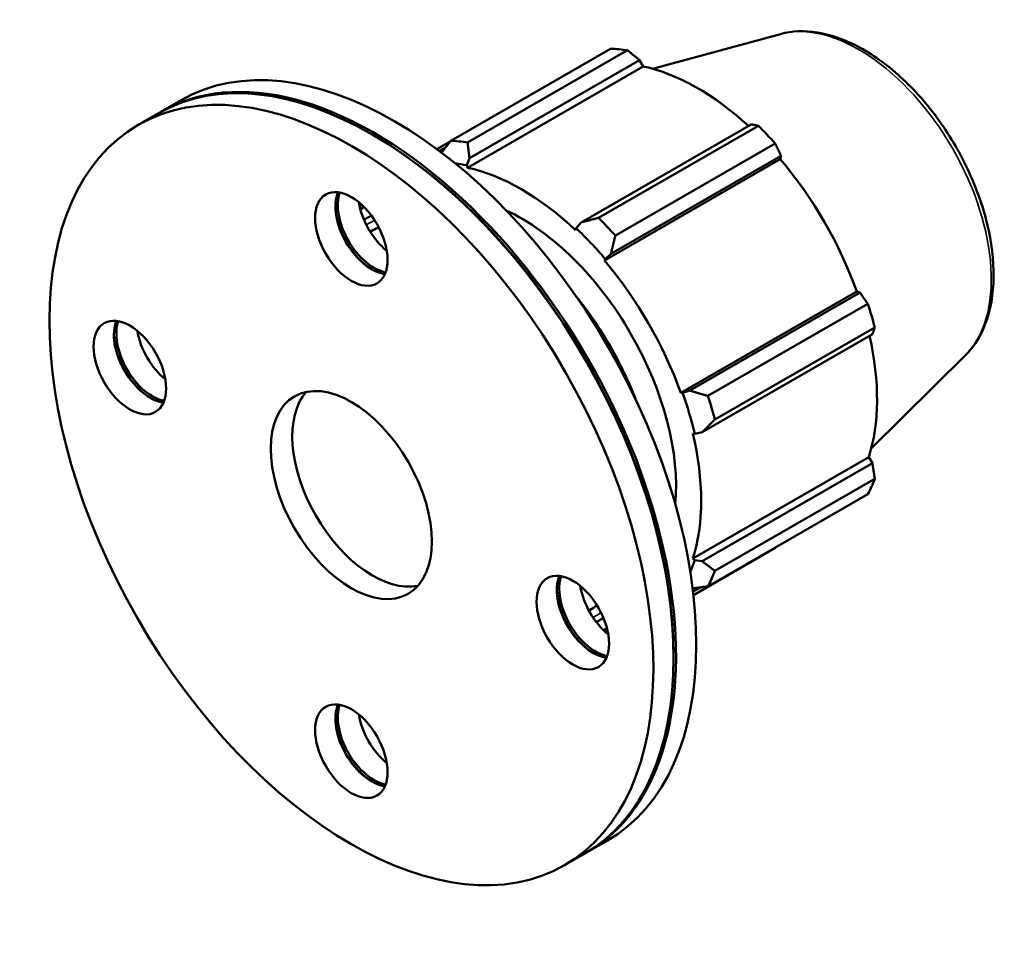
# Model space of a CAD drawing. Header units: millimetres. Extents: x -162 to 1130, y -108 to 911.
# Tile 7 of 7: x 957 to 1130, y 715 to 875. Entities that reach past the tile are written whole.
import ezdxf

# ---------------------------------------------------------------- set-up
doc = ezdxf.new("R2010")
doc.units = ezdxf.units.MM
doc.layers.add('Visible (ISO)', color=7, linetype='Continuous', lineweight=50)
doc.layers.add('Visible Narrow (ISO)', color=7, linetype='Continuous', lineweight=35)

msp = doc.modelspace()

# ---------------------------------------------------------------- linework, layer by layer
at = {"layer": 'Visible (ISO)'}
for p, q in [((1090.274, 872.796), (1067.822, 866.707)), ((1032.371, 854.05), (1060.452, 870.22)), ((1063.415, 869.933), (1035.334, 853.762)), ((1035.671, 851.009), (1065.551, 868.216)), ((1065.551, 868.216), (1066.188, 867.108)), ((1035.298, 849.319), (1066.188, 867.108)), ((981.478, 859.135), (985.037, 861.184)), ((977.495, 856.841), (981.054, 858.891)), ((1085.147, 856.931), (1055.267, 839.725)), ((1058.319, 840.526), (1086.4, 856.697)), ((1018.897, 854.972), (1018.686, 855.094)), ((1032.269, 853.919), (1029.949, 852.583)), ((1030.38, 852.262), (1031.478, 852.894)), ((1089.363, 853.571), (1061.282, 837.401)), ((1035.196, 849.752), (1035.671, 851.009)), ((1059.365, 833.026), (1090.255, 850.814)), ((1060.514, 834.19), (1090.394, 851.397)), ((1090.394, 851.397), (1090.255, 850.814)), ((1035.298, 849.319), (1035.196, 849.752)), ((1016.49, 842.377), (1016.534, 843.002)), ((1016.791, 842.022), (1016.49, 842.377)), ((1018.025, 840.716), (1018.421, 840.944)), ((1054.384, 838.703), (1054.282, 838.387)), ((1055.267, 839.725), (1054.384, 838.703)), ((1018.247, 838.074), (1018.516, 838.229)), ((1059.522, 833.284), (1060.514, 834.19)), ((1059.365, 833.026), (1059.522, 833.284)), ((1072.789, 809.776), (1103.678, 827.564)), ((1104.251, 827.397), (1074.371, 810.19)), ((1103.678, 827.564), (1104.251, 827.397)), ((1077.535, 809.249), (1105.617, 825.42)), ((1076.544, 802.871), (1106.424, 820.078)), ((1106.844, 821.288), (1078.763, 805.117)), ((1122.756, 816.389), (1106.221, 800.027)), ((1073.09, 809.783), (1072.789, 809.776)), ((1074.371, 810.19), (1073.09, 809.783)), ((1074.894, 802.686), (1075.218, 802.617)), ((1075.218, 802.617), (1076.544, 802.871)), ((1074.894, 780.737), (1105.784, 798.525)), ((1106.424, 797.421), (1076.544, 780.215)), ((1105.784, 798.525), (1106.424, 797.421)), ((1078.763, 778.542), (1106.844, 794.712)), ((1105.617, 791.993), (1077.535, 775.822)), ((1075.003, 774.291), (1089.363, 782.561)), ((1075.218, 780.433), (1074.894, 780.737)), ((1076.544, 780.215), (1075.218, 780.433)), ((1074.934, 774.893), (1076.242, 775.647)), ((1056.644, 771.562), (1056.842, 771.675)), ((1058.746, 770.003), (1059.201, 770.264)), ((1059.522, 767.844), (1059.365, 768.282)), ((1060, 767.61), (1059.522, 767.844)), ((1071.514, 763.602), (1071.514, 763.357)), ((1056.333, 729.147), (1059.892, 731.197)), ((1052.349, 726.854), (1055.908, 728.903))]:
    msp.add_line(p, q, dxfattribs=at)
for centre, major_axis, start_param, end_param in [((1074.908, 826.391), (-23.954, 41.596), 5.8451561, 5.9396837), ((1022.464, 796.191), (-37.427, 64.994), 3.1415927, 6.2831853), ((1018.481, 793.897), (-37.427, 64.994), 3.1415927, 6.2831853), ((1018.905, 794.141), (-37.427, 64.994), 3.1359467, 6.2888313), ((1075.68, 826.835), (22.277, -38.684), 2.0696433, 2.6635608), ((1074.908, 826.391), (23.954, -41.596), 1.9181653, 2.0126929), ((1018.693, 794.019), (37.278, -64.734), 0.7873319, 2.3542608), ((1046.827, 810.22), (-23.954, 41.596), 5.8451561, 5.9396837), ((1075.68, 826.835), (22.277, -38.684), 1.2672974, 1.8781627), ((1044.79, 809.047), (22.516, -39.1), 2.6635608, 2.7315715), ((1044.79, 809.047), (-22.277, 38.684), 5.1942882, 5.8051535), ((1018.481, 838.862), (-4.491, 7.799), 0.4057343, 2.7358584), ((1018.905, 839.106), (4.491, -7.799), 3.5991333, 5.8256446), ((1018.693, 838.984), (4.641, -8.059), 3.9451237, 5.4796542), ((1022.464, 841.156), (4.491, -7.799), 4.1323415, 5.2924365), ((1044.79, 809.047), (-22.516, 39.1), 0.3073663, 0.3112767), ((1044.79, 809.047), (-22.277, 38.684), 0.2876812, 0.3073663), ((1044.79, 809.047), (19.163, -33.277), 0.6846122, 2.4569805), ((1046.827, 810.22), (-23.954, 41.596), 5.059758, 5.1542856), ((1037.679, 804.952), (-19.163, 33.277), 6.2215003, 6.2831853), ((1044.79, 809.047), (22.516, -39.1), 1.8781627, 2.0526956), ((1044.79, 809.047), (-22.277, 38.684), 4.4088901, 5.0197553), ((1074.908, 826.391), (23.954, -41.596), 1.1327672, 1.2272947), ((979.59, 816.293), (-4.491, 7.799), 0.4057343, 2.7358584), ((980.014, 816.537), (4.491, -7.799), 3.5991333, 5.8256446), ((979.802, 816.415), (4.641, -8.059), 3.9451237, 5.4796542), ((983.574, 818.587), (4.491, -7.799), 4.1323415, 5.2924365), ((1075.68, 826.835), (22.277, -38.684), 0.4818993, 1.0759774), ((1018.693, 794.019), (9.981, -17.332), 3.3309199, 6.093858), ((1044.79, 809.047), (22.516, -39.1), 1.0927645, 1.2672974), ((1046.827, 810.22), (-23.954, 41.596), 4.2743598, 4.3688874), ((1044.79, 809.047), (-22.277, 38.684), 3.6234919, 4.2343571), ((1074.908, 826.391), (23.954, -41.596), 0.347369, 0.4418966), ((1044.79, 809.047), (22.516, -39.1), 0.4100211, 0.4818993), ((1046.827, 810.22), (23.954, -41.596), 0.347369, 0.4418966), ((1057.372, 771.501), (-4.491, 7.799), 0.4057343, 2.7358584), ((1057.796, 771.745), (4.491, -7.799), 3.5991333, 5.8256446), ((1057.584, 771.623), (4.641, -8.059), 3.9451237, 5.4796542), ((1061.355, 773.795), (4.491, -7.799), 4.1323415, 5.2924365), ((1037.679, 804.952), (19.163, -33.277), 0, 0.0658416), ((1044.79, 809.047), (22.277, -38.684), 5.9796864, 5.9970882), ((1044.79, 809.047), (22.516, -39.1), 5.9782306, 5.9796864), ((1018.481, 748.932), (-4.491, 7.799), 0.4057343, 2.7358584), ((1018.905, 749.176), (4.491, -7.799), 3.5991333, 5.8256446), ((1018.693, 749.054), (4.641, -8.059), 3.9451237, 5.4796542), ((1022.464, 751.226), (4.491, -7.799), 4.1323415, 5.2924365)]:
    msp.add_ellipse(centre, major_axis=major_axis, ratio=0.5780931, start_param=start_param, end_param=end_param, dxfattribs=at)
for centre, major_axis in [((1014.922, 791.847), (37.427, -64.994)), ((1014.922, 836.812), (4.491, -7.799)), ((976.031, 814.243), (4.491, -7.799)), ((1014.922, 791.847), (9.981, -17.332)), ((1053.813, 769.452), (4.491, -7.799)), ((1014.922, 746.882), (4.491, -7.799))]:
    msp.add_ellipse(centre, major_axis=major_axis, ratio=0.5780931, dxfattribs=at)
for points, knots in [([(1090.274, 872.796), (1092.316, 873.35), (1094.519, 873.422), (1099.237, 872.67), (1101.767, 871.752), (1106.86, 868.983), (1109.422, 867.089), (1114.247, 862.557), (1116.509, 859.922), (1120.518, 854.187), (1122.267, 851.092), (1125.094, 844.731), (1126.172, 841.467), (1127.539, 835.06), (1127.825, 831.92), (1127.523, 826.065), (1126.935, 823.347), (1125.094, 819.227), (1124.048, 817.667), (1122.756, 816.389)], [5.6508865, 5.6508865, 5.6508865, 5.6508865, 5.9375323, 5.9375323, 6.2552526, 6.2552526, 6.5877037, 6.5877037, 6.9195397, 6.9195397, 7.2496192, 7.2496192, 7.5797848, 7.5797848, 7.9117999, 7.9117999, 8.2439261, 8.2439261, 8.4901479, 8.4901479, 8.4901479, 8.4901479]), ([(1054.427, 826.713), (1056.762, 823.808), (1058.901, 820.632), (1062.361, 814.458), (1063.756, 811.499), (1064.906, 808.516)], [6.80755539, 6.80755539, 6.80755539, 6.80755539, 7.09060492, 7.09060492, 7.33347896, 7.33347896, 7.33347896, 7.33347896])]:
    msp.add_open_spline(points, degree=3, knots=knots, dxfattribs=at)
for points, weights in [([(1065.551, 868.216), (1064.509, 869.06), (1063.415, 869.933)], [1.00244850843, 1.00163241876, 1]), ([(1086.4, 856.697), (1085.765, 856.819), (1085.147, 856.931)], [1, 1.00163241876, 1.00244850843]), ([(1032.371, 854.05), (1031.547, 852.987), (1030.768, 851.969)], [1.01570434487, 1.01199797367, 1.00775415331]), ([(1035.671, 851.009), (1035.493, 852.35), (1035.334, 853.762)], [1.00584981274, 1.01117787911, 1.01570434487]), ([(1090.394, 851.397), (1089.894, 852.464), (1089.363, 853.571)], [1.00244850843, 1.00163241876, 1]), ([(1058.319, 840.526), (1056.749, 840.11), (1055.267, 839.725)], [1.01570434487, 1.01117787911, 1.00584981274]), ([(1060.514, 834.19), (1060.877, 835.755), (1061.282, 837.401)], [1.00584981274, 1.01117787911, 1.01570434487]), ([(1105.617, 825.42), (1104.924, 826.431), (1104.251, 827.397)], [1, 1.00163241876, 1.00244850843]), ([(1106.424, 820.078), (1106.634, 820.673), (1106.844, 821.288)], [1.00244850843, 1.00163241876, 1]), ([(1077.535, 809.249), (1075.908, 809.722), (1074.371, 810.19)], [1.01570434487, 1.01117787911, 1.00584981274]), ([(1076.544, 802.871), (1077.618, 803.964), (1078.763, 805.117)], [1.00584981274, 1.01117787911, 1.01570434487]), ([(1106.844, 794.712), (1106.634, 796.097), (1106.424, 797.421)], [1, 1.00163241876, 1.00244850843]), ([(1089.363, 782.561), (1089.39, 782.613), (1089.417, 782.664)], [1, 1.00008225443, 1.00016243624]), ([(1078.763, 778.542), (1077.618, 779.388), (1076.544, 780.215)], [1.01570434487, 1.01117787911, 1.00584981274]), ([(1074.864, 775.464), (1076.167, 775.635), (1077.535, 775.822)], [1.00752420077, 1.01189772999, 1.01570434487])]:
    msp.add_rational_spline(points, weights, degree=2, dxfattribs=at)
for points in [[(1017.15, 840.169), (1017.435, 840.362), (1017.727, 840.544), (1018.025, 840.716)], [(1058.746, 770.003), (1058.479, 769.849), (1058.207, 769.703), (1057.93, 769.567)]]:
    msp.add_open_spline(points, degree=3, dxfattribs=at)
at = {"layer": 'Visible Narrow (ISO)'}
for centre, major_axis, start_param, end_param in [((1104.031, 843.162), (-16.429, 28.529), 3.2927583, 6.1320197), ((1038.386, 805.359), (-20.361, 35.357), 6.2637924, 6.2831853), ((1037.679, 804.952), (-19.861, 34.49), 6.2239189, 6.2961457), ((1037.679, 804.952), (19.861, -34.49), 6.2743916, 6.3459046), ((1038.386, 805.359), (20.361, -35.357), 0, 0.0222967)]:
    msp.add_ellipse(centre, major_axis=major_axis, ratio=0.5780931, start_param=start_param, end_param=end_param, dxfattribs=at)

doc.saveas('drawing.dxf')
